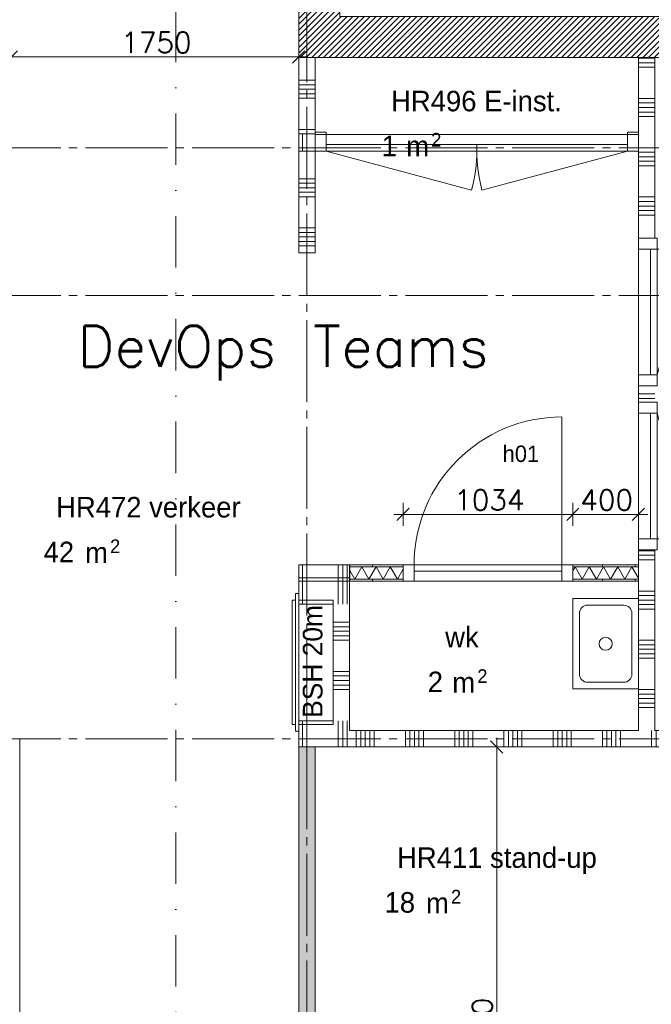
# Model space of a CAD drawing. Header units: millimetres. Extents: x -6136 to 498671, y -8363 to 238556.
# Tile 14 of 47: x 5450 to 9298, y 16382 to 22380. Entities that reach past the tile are written whole.
import ezdxf
from ezdxf.enums import TextEntityAlignment as Align

# ---------------------------------------------------------------- set-up
doc = ezdxf.new("R2010")
doc.units = ezdxf.units.MM
doc.header["$MEASUREMENT"] = 0
doc.linetypes.add('B0204', pattern=[650, 500, -50, 50, -50])
doc.linetypes.add('B0302', pattern=[625.500011, 313.000011, -156.25, 0, -156.25])
for name, color, linetype in [('22 C Binnenwanden', 7, 'Continuous'), ('22 C Binnenwanden Doorsnede-arcering', 7, 'Continuous'), ('22 NC Binnenwanden', 7, 'Continuous'), ('22 NC Binnenwanden Deuren', 7, 'Continuous'), ('22 NC Binnenwanden Doorsnede-arcering', 7, 'Continuous'), ('65 Beveiliging', 7, 'Continuous'), ('_ Nieuw Fase 1', 7, 'Continuous'), ('_ Nieuw Fase 1 Deuren', 7, 'Continuous'), ('_ Nieuw Fase 1 Deurlabels', 7, 'Continuous'), ('_ Nieuw Fase 1 Doorsnede-arcering', 7, 'Continuous'), ('_ Nieuw Fase 1 Laagscheidingslijnen', 7, 'Continuous'), ('_ Nieuw Fase 1 Raamlabels', 7, 'Continuous'), ('A Lijn doorsnede', 7, 'Continuous'), ('A Maatvoering', 7, 'Continuous'), ('A Stramien', 7, 'Continuous'), ('Z Brandscheiding', 7, 'Continuous'), ('Z Ruimtebenaming fase 1', 7, 'Continuous'), ('Z Ruimtebenaming fase 1 Zone omranding', 7, 'Continuous'), ('Z Ruimtebenaming fase 1 Zone tekst', 7, 'Continuous')]:
    doc.layers.add(name, color=color, linetype=linetype)
doc.styles.add('GENERATED_STYLE_1', font='txt')
doc.linetypes.add('_ 60', pattern='A,0,[1,19061B UOn1 014c Plattegrond vierde verdieping1.Shx,S=3.968254,R=0,X=0,Y=1.11022e-16],-550,0', length=550)
doc.dimstyles.new('GENERATED_STYLE__1', dxfattribs={"dimtxt": 125, "dimasz": 71.25, "dimexe": 0.18, "dimexo": 0.0625, "dimgap": 0.09, "dimtad": 1, "dimtih": 1, "dimtoh": 1, "dimdec": 0, "dimzin": 0, "dimdsep": 46, "dimtxsty": 'Standard', "dimblk": 'ARROWHEAD_6', "dimblk1": 'ARROWHEAD_6', "dimblk2": 'ARROWHEAD_6', "dimcen": 0.09, "dimse1": 1, "dimse2": 1, "dimclrd": 1, "dimclre": 1, "dimclrt": 9, "dimadec": 0, "dimazin": 0, "dimtfac": 1, "dimtdec": 4, "dimtmove": 0, "dimatfit": 3, "dimfxl": 1, "dimtolj": 1, "dimtzin": 0, "dimarcsym": 0})
doc.dimstyles.new('GENERATED_STYLE__2', dxfattribs={"dimtxt": 125, "dimasz": 71.25, "dimexe": 0.18, "dimexo": 0.0625, "dimgap": 0.09, "dimtad": 1, "dimdec": 0, "dimzin": 0, "dimdsep": 46, "dimtxsty": 'Standard', "dimblk": 'ARROWHEAD_6', "dimblk1": 'ARROWHEAD_6', "dimblk2": 'ARROWHEAD_6', "dimcen": 0.09, "dimse1": 1, "dimse2": 1, "dimclrd": 1, "dimclre": 1, "dimclrt": 9, "dimadec": 0, "dimazin": 0, "dimtfac": 1, "dimtdec": 4, "dimtmove": 0, "dimatfit": 3, "dimfxl": 1, "dimtolj": 1, "dimtzin": 0, "dimarcsym": 0})
pattern_1 = [(45, (0, 0), (-17.67767, 17.67767), [])]
pattern_2 = [(270, (0, 0), (200, 0), [])]

# ---------------------------------------------------------------- blocks, each defined once
blk = doc.blocks.new('wk__3_1', base_point=(8121, 18574.4))
at = {"layer": 'Z Ruimtebenaming fase 1 Zone tekst', "color": 2, "lineweight": 0}
for tag, height, p in [('DUMMY_941', 125, (8227.9, 18711.1)), ('DUMMY_942', 125, (7935.8, 18450.7)), ('DUMMY_945', 83.3, (8237.6, 18423)), ('DUMMY_943', 125, (7935.8, 18409.1)), ('DUMMY_944', 125, (8038.8, 18405.2))]:
    blk.add_attdef(tag, text='', height=height, dxfattribs=at).set_placement(p, align=Align.TOP_LEFT)
blk.add_attdef('ROOM_NAME', text='', height=125, dxfattribs=at).set_placement((8121, 18681.7), align=Align.TOP_CENTER)
blk = doc.blocks.new('E-inst._HR496_6_1', base_point=(8232.7, 21841.4))
at = {"layer": 'Z Ruimtebenaming fase 1 Zone tekst', "color": 2, "lineweight": 0}
for tag, height, p in [('DUMMY_941', 125, (8810.3, 21978.1)), ('DUMMY_942', 125, (7655.1, 21717.7)), ('DUMMY_943', 125, (7655.1, 21673.3)), ('DUMMY_944', 125, (7758.2, 21672.3)), ('DUMMY_945', 83.3, (7956.9, 21690))]:
    blk.add_attdef(tag, text='', height=height, dxfattribs=at).set_placement(p, align=Align.TOP_LEFT)
blk.add_attdef('ROOM_NUMBER', text='', height=125, dxfattribs=at).set_placement((8232.7, 21946.9), align=Align.TOP_CENTER)
blk = doc.blocks.new('stand-up_HR411_28_1', base_point=(8357.5, 17231.1))
at = {"layer": 'Z Ruimtebenaming fase 1 Zone tekst', "color": 2, "lineweight": 0}
blk.add_attdef('ROOM_NUMBER', text='', height=125, dxfattribs=at).set_placement((8357.5, 17338.4), align=Align.TOP_CENTER)
for tag, height, p in [('DUMMY_941', 125, (9042.4, 17367.8)), ('DUMMY_942', 125, (7672.7, 17107.4)), ('DUMMY_943', 125, (7672.7, 17065.8)), ('DUMMY_944', 125, (7878.7, 17061.9)), ('DUMMY_945', 83.3, (8077.5, 17079.7))]:
    blk.add_attdef(tag, text='', height=height, dxfattribs=at).set_placement(p, align=Align.TOP_LEFT)
blk = doc.blocks.new('verkeer_HR472_29_1', base_point=(6234, 19365.6))
at = {"layer": 'Z Ruimtebenaming fase 1 Zone tekst', "color": 2, "lineweight": 0}
for tag, height, p in [('DUMMY_941', 125, (6872.2, 19502.3)), ('DUMMY_942', 125, (5595.9, 19241.9)), ('DUMMY_943', 125, (5595.9, 19200.4)), ('DUMMY_944', 125, (5801.9, 19196.5)), ('DUMMY_945', 83.3, (6000.7, 19214.2))]:
    blk.add_attdef(tag, text='', height=height, dxfattribs=at).set_placement(p, align=Align.TOP_LEFT)
blk.add_attdef('ROOM_NUMBER', text='', height=125, dxfattribs=at).set_placement((6234, 19473), align=Align.TOP_CENTER)
blk = doc.blocks.new('Wall_34_1', base_point=(7399.7, 22150))
at = {"layer": '22 C Binnenwanden Doorsnede-arcering', "linetype": 'Continuous', "lineweight": 0, "true_color": 0x000000}
h = blk.add_hatch(dxfattribs=at)
h.set_pattern_fill('220_Gewapend_beton___pre_2B', color=18, style=0, pattern_type=2)
h.set_pattern_definition(pattern_1)
h.paths.add_polyline_path([(7399.7, 22400), (7399.7, 25450), (7149.7, 25450), (7149.7, 22400)])
h = blk.add_hatch(dxfattribs=at)
h.set_pattern_fill('220_Gewapend_beton___pre_2B', color=18, style=0, pattern_type=2)
h.set_pattern_definition(pattern_1)
h.paths.add_polyline_path([(7399.7, 22400), (7149.7, 22150), (7399.7, 22150)])
h = blk.add_hatch(dxfattribs=at)
h.set_pattern_fill('220_Gewapend_beton___pre_2B', color=18, style=0, pattern_type=2)
h.set_pattern_definition(pattern_1)
h.paths.add_polyline_path([(7149.7, 22400), (7149.7, 22150), (7399.7, 22400)])
at = {"layer": '22 C Binnenwanden', "color": 1, "linetype": 'Continuous', "lineweight": 0, "flags": 128}
for points in [[(7149.7, 25450), (7399.7, 25450)], [(7149.7, 25450), (7149.7, 22150)], [(7399.7, 24864), (7399.7, 25450)], [(7399.7, 22400), (7399.7, 24614)], [(7149.7, 22150), (7399.7, 22150)]]:
    blk.add_lwpolyline(points, dxfattribs=at)
blk = doc.blocks.new('Wall_35_1', base_point=(7399.7, 22150))
at = {"layer": '22 C Binnenwanden Doorsnede-arcering', "linetype": 'Continuous', "lineweight": 0, "true_color": 0x000000}
h = blk.add_hatch(dxfattribs=at)
h.set_pattern_fill('220_Gewapend_beton___pre_2B', color=18, style=0, pattern_type=2)
h.set_pattern_definition(pattern_1)
h.paths.add_polyline_path([(7399.7, 22150), (12400, 22150), (12400, 22400), (7399.7, 22400)])
at = {"layer": '22 C Binnenwanden', "color": 1, "linetype": 'Continuous', "lineweight": 0, "flags": 128}
for points in [[(12400, 22400), (7399.7, 22400)], [(7399.7, 22150), (12400, 22150)]]:
    blk.add_lwpolyline(points, dxfattribs=at)
blk = doc.blocks.new('*X222')
at = {"layer": '22 NC Binnenwanden Doorsnede-arcering', "color": 7, "linetype": 'Continuous', "lineweight": 0}
for p, q in [((9272.6, 22145.1), (9219.7, 22145.1)), ((9319.7, 22145.1), (9272.6, 22145.1)), ((9272.6, 22117.7), (9219.7, 22117.7)), ((9272.6, 22090.3), (9219.7, 22090.3)), ((9319.7, 22117.7), (9272.6, 22117.7)), ((9319.7, 22090.3), (9272.6, 22090.3)), ((9272.6, 21900), (9219.7, 21900)), ((9319.7, 21900), (9272.6, 21900)), ((9272.6, 21872.6), (9219.7, 21872.6)), ((9272.6, 21845.1), (9219.7, 21845.1)), ((9319.7, 21872.6), (9272.6, 21872.6)), ((9319.7, 21845.1), (9272.6, 21845.1)), ((9272.6, 21817.7), (9219.7, 21817.7)), ((9272.6, 21790.3), (9219.7, 21790.3)), ((9319.7, 21817.7), (9272.6, 21817.7)), ((9319.7, 21790.3), (9272.6, 21790.3)), ((9272.6, 21600), (9219.7, 21600)), ((9319.7, 21600), (9272.6, 21600)), ((9272.6, 21572.6), (9219.7, 21572.6)), ((9272.6, 21545.1), (9219.7, 21545.1)), ((9319.7, 21572.6), (9272.6, 21572.6)), ((9319.7, 21545.1), (9272.6, 21545.1)), ((9272.6, 21517.7), (9219.7, 21517.7)), ((9272.6, 21490.3), (9219.7, 21490.3)), ((9319.7, 21517.7), (9272.6, 21517.7)), ((9319.7, 21490.3), (9272.6, 21490.3)), ((9272.6, 21300), (9219.7, 21300)), ((9319.7, 21300), (9272.6, 21300)), ((9272.6, 21272.6), (9219.7, 21272.6)), ((9272.6, 21245.1), (9219.7, 21245.1)), ((9319.7, 21272.6), (9272.6, 21272.6)), ((9319.7, 21245.1), (9272.6, 21245.1)), ((9272.6, 21217.7), (9219.7, 21217.7)), ((9272.6, 21190.3), (9219.7, 21190.3)), ((9319.7, 21217.7), (9272.6, 21217.7)), ((9319.7, 21190.3), (9272.6, 21190.3))]:
    blk.add_line(p, q, dxfattribs=at)
blk = doc.blocks.new('*X223')
at = {"layer": '22 NC Binnenwanden Doorsnede-arcering', "color": 7, "linetype": 'Continuous', "lineweight": 0}
for p, q in [((9272.6, 19145.1), (9219.7, 19145.1)), ((9319.7, 19145.1), (9272.6, 19145.1)), ((9272.6, 19117.7), (9219.7, 19117.7)), ((9272.6, 19090.3), (9219.7, 19090.3)), ((9319.7, 19117.7), (9272.6, 19117.7)), ((9319.7, 19090.3), (9272.6, 19090.3)), ((9272.6, 18900), (9219.7, 18900)), ((9319.7, 18900), (9272.6, 18900)), ((9272.6, 18872.6), (9219.7, 18872.6)), ((9272.6, 18845.1), (9219.7, 18845.1)), ((9319.7, 18872.6), (9272.6, 18872.6)), ((9319.7, 18845.1), (9272.6, 18845.1)), ((9272.6, 18817.7), (9219.7, 18817.7)), ((9272.6, 18790.3), (9219.7, 18790.3)), ((9319.7, 18817.7), (9272.6, 18817.7)), ((9319.7, 18790.3), (9272.6, 18790.3)), ((9272.6, 18600), (9219.7, 18600)), ((9319.7, 18600), (9272.6, 18600)), ((9272.6, 18572.6), (9219.7, 18572.6)), ((9272.6, 18545.1), (9219.7, 18545.1)), ((9319.7, 18572.6), (9272.6, 18572.6)), ((9319.7, 18545.1), (9272.6, 18545.1)), ((9272.6, 18517.7), (9219.7, 18517.7)), ((9272.6, 18490.3), (9219.7, 18490.3)), ((9319.7, 18517.7), (9272.6, 18517.7)), ((9319.7, 18490.3), (9272.6, 18490.3)), ((9272.6, 18300), (9219.7, 18300)), ((9319.7, 18300), (9272.6, 18300)), ((9272.6, 18272.6), (9219.7, 18272.6)), ((9272.6, 18245.1), (9219.7, 18245.1)), ((9319.7, 18272.6), (9272.6, 18272.6)), ((9319.7, 18245.1), (9272.6, 18245.1)), ((9272.6, 18217.7), (9219.7, 18217.7)), ((9272.6, 18190.3), (9219.7, 18190.3)), ((9319.7, 18217.7), (9272.6, 18217.7)), ((9319.7, 18190.3), (9272.6, 18190.3))]:
    blk.add_line(p, q, dxfattribs=at)
blk = doc.blocks.new('*X224')
at = {"layer": '22 NC Binnenwanden Doorsnede-arcering', "color": 7, "linetype": 'Continuous', "lineweight": 0}
for p, q in [((9272.6, 20100), (9219.7, 20100)), ((9319.7, 20100), (9272.6, 20100)), ((9272.6, 20072.6), (9219.7, 20072.6)), ((9319.7, 20072.6), (9272.6, 20072.6))]:
    blk.add_line(p, q, dxfattribs=at)
blk = doc.blocks.new('D1 23_2')
at = {"layer": '22 NC Binnenwanden Deuren', "color": 1, "linetype": 'Continuous', "lineweight": 0}
for p, q in [((383, 0), (-356.9, 198.3)), ((-383, 0), (-450, 0)), ((-450, 0), (-450, -114)), ((-383, -114), (-383, 0)), ((-383, 0), (383, 0)), ((-383, -40), (-383, 0)), ((450, 0), (383, 0)), ((383, 0), (383, -114)), ((383, 0), (383, -40)), ((450, -114), (450, 0)), ((-450, -114), (-450, -14)), ((-450, -114), (-450, -14)), ((383, -40), (-383, -40)), ((450, -114), (450, -14)), ((450, -114), (450, -14)), ((-450, -114), (-383, -114)), ((383, -114), (450, -114))]:
    blk.add_line(p, q, dxfattribs=at)
blk.add_arc((383, 0), 766, 165, 180, dxfattribs=at)
blk = doc.blocks.new('Wall_40_1', base_point=(9319.7, 18050))
at = {"layer": '22 NC Binnenwanden', "color": 1, "linetype": 'Continuous', "lineweight": 0}
for p, q in [((9219.7, 21050), (9319.7, 21050)), ((9219.7, 20150), (9319.7, 20150)), ((9219.7, 20050), (9319.7, 20050)), ((9219.7, 19150), (9319.7, 19150))]:
    blk.add_line(p, q, dxfattribs=at)
at = {"layer": '22 NC Binnenwanden', "color": 1, "linetype": 'Continuous', "lineweight": 0, "flags": 128}
for points in [[(9319.7, 22150), (9219.7, 22150)], [(9219.7, 22150), (9219.7, 21680)], [(9319.7, 21050), (9319.7, 22150)], [(9219.7, 21580), (9219.7, 21050)], [(9219.7, 19150), (9219.7, 18050)], [(9319.7, 18050), (9319.7, 19150)]]:
    blk.add_lwpolyline(points, dxfattribs=at)
at = {"layer": '22 NC Binnenwanden', "color": 1, "lineweight": 0}
for name in ['*X222', '*X224', '*X223']:
    blk.add_blockref(name, (0, 0), dxfattribs=at)
at = {"layer": '22 NC Binnenwanden Deuren', "color": 1, "linetype": 'Continuous', "lineweight": 0, "zscale": 1000, "rotation": 269.9999997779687}
blk.add_blockref('D1 23_2', (9333.7, 20600), dxfattribs=at)
at = {"layer": '22 NC Binnenwanden Deuren', "color": 1, "linetype": 'Continuous', "lineweight": 0, "xscale": -1, "zscale": 1000, "rotation": 269.9999997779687}
blk.add_blockref('D1 23_2', (9333.7, 19600), dxfattribs=at)
blk = doc.blocks.new('*X230')
at = {"layer": '22 NC Binnenwanden Doorsnede-arcering', "color": 7, "linetype": 'Continuous', "lineweight": 0}
for p, q in [((7500, 18050), (7500, 17950)), ((7527.4, 18050), (7527.4, 17950)), ((7554.9, 18050), (7554.9, 17950)), ((7582.3, 18050), (7582.3, 17950)), ((7609.7, 18050), (7609.7, 17950)), ((7800, 18050), (7800, 17950)), ((7827.4, 18050), (7827.4, 17950)), ((7854.9, 18050), (7854.9, 17950)), ((7882.3, 18050), (7882.3, 17950)), ((7909.7, 18050), (7909.7, 17950)), ((8100, 18050), (8100, 17950)), ((8127.4, 18050), (8127.4, 17950)), ((8154.9, 18050), (8154.9, 17950)), ((8182.3, 18050), (8182.3, 17950)), ((8209.7, 18050), (8209.7, 17950)), ((8400, 18050), (8400, 17950)), ((8427.4, 18050), (8427.4, 17950)), ((8454.9, 18050), (8454.9, 17950)), ((8482.3, 18050), (8482.3, 17950)), ((8509.7, 18050), (8509.7, 17950)), ((8700, 18050), (8700, 17950)), ((8727.4, 18050), (8727.4, 17950)), ((8754.9, 18050), (8754.9, 17950)), ((8782.3, 18050), (8782.3, 17950)), ((8809.7, 18050), (8809.7, 17950)), ((9000, 18050), (9000, 17950)), ((9027.4, 18050), (9027.4, 17950)), ((9054.9, 18050), (9054.9, 17950)), ((9082.3, 18050), (9082.3, 17950)), ((9109.7, 18050), (9109.7, 17950)), ((9300, 18050), (9300, 17950)), ((9327.4, 18050), (9327.4, 17950)), ((9354.9, 18050), (9354.9, 17950)), ((9382.3, 18050), (9382.3, 17950)), ((9409.7, 18050), (9409.7, 17950)), ((9600, 18050), (9600, 17950)), ((9627.4, 18050), (9627.4, 17950)), ((9654.9, 18050), (9654.9, 17950)), ((9682.3, 18050), (9682.3, 17950)), ((9709.7, 18050), (9709.7, 17950)), ((9900, 18050), (9900, 17950)), ((9927.4, 18050), (9927.4, 17950)), ((9954.9, 18050), (9954.9, 17950)), ((9982.3, 18050), (9982.3, 17950)), ((10009.7, 18050), (10009.7, 17950)), ((10200, 18050), (10200, 17950)), ((10227.4, 18050), (10227.4, 17950)), ((10254.9, 18050), (10254.9, 17950)), ((10282.3, 18050), (10282.3, 17950)), ((10309.7, 18050), (10309.7, 17950)), ((10500, 18050), (10500, 17950)), ((10527.4, 18050), (10527.4, 17950)), ((10554.9, 18050), (10554.9, 17950)), ((10582.3, 18050), (10582.3, 17950)), ((10609.7, 18050), (10609.7, 17950)), ((10800, 18050), (10800, 17950)), ((10827.4, 18050), (10827.4, 17950)), ((10854.9, 18050), (10854.9, 17950)), ((10882.3, 18050), (10882.3, 17950)), ((10909.7, 18050), (10909.7, 17950)), ((11100, 18050), (11100, 17950)), ((11127.4, 18050), (11127.4, 17950)), ((11154.9, 18050), (11154.9, 17950)), ((11182.3, 18050), (11182.3, 17950)), ((11209.7, 18050), (11209.7, 17950)), ((11400, 18050), (11400, 17950)), ((11427.4, 18050), (11427.4, 17950)), ((11454.9, 18050), (11454.9, 17950)), ((11482.3, 18050), (11482.3, 17950)), ((11509.7, 18050), (11509.7, 17950)), ((11700, 18050), (11700, 17950)), ((11727.4, 18050), (11727.4, 17950)), ((11754.9, 18050), (11754.9, 17950)), ((11782.3, 18050), (11782.3, 17950)), ((11809.7, 18050), (11809.7, 17950)), ((12000, 18050), (12000, 17950)), ((12027.4, 18050), (12027.4, 17950)), ((12054.9, 18050), (12054.9, 17950)), ((12082.3, 18050), (12082.3, 17950)), ((12109.7, 18050), (12109.7, 17950)), ((12300, 18050), (12300, 17950)), ((12327.4, 18050), (12327.4, 17950)), ((12354.9, 18050), (12354.9, 17950)), ((12382.3, 18050), (12382.3, 17950))]:
    blk.add_line(p, q, dxfattribs=at)
blk = doc.blocks.new('Wall_42_1', base_point=(7359.7, 18050))
at = {"layer": '22 NC Binnenwanden', "color": 1, "linetype": 'Continuous', "lineweight": 0, "flags": 128}
for points in [[(9219.7, 18050), (7459.7, 18050)], [(10999.7, 18050), (9319.7, 18050)], [(12400, 18050), (11099.7, 18050)], [(12400, 17950), (12400, 18050)], [(7459.7, 17950), (12400, 17950)]]:
    blk.add_lwpolyline(points, dxfattribs=at)
at = {"layer": '22 NC Binnenwanden', "color": 1, "lineweight": 0}
blk.add_blockref('*X230', (0, 0), dxfattribs=at)
blk = doc.blocks.new('*X232')
at = {"layer": '22 NC Binnenwanden Doorsnede-arcering', "color": 7, "linetype": 'Continuous', "lineweight": 0}
for p, q in [((7359.7, 18709.7), (7459.7, 18709.7)), ((7359.7, 18682.3), (7459.7, 18682.3)), ((7359.7, 18654.9), (7459.7, 18654.9)), ((7359.7, 18627.4), (7459.7, 18627.4)), ((7359.7, 18600), (7459.7, 18600)), ((7359.7, 18409.7), (7459.7, 18409.7)), ((7359.7, 18382.3), (7459.7, 18382.3)), ((7359.7, 18354.9), (7459.7, 18354.9)), ((7359.7, 18327.4), (7459.7, 18327.4)), ((7359.7, 18300), (7459.7, 18300))]:
    blk.add_line(p, q, dxfattribs=at)
blk = doc.blocks.new('Wall_43_1', base_point=(7459.7, 17950))
at = {"layer": '22 NC Binnenwanden', "color": 1, "linetype": 'Continuous', "lineweight": 0, "flags": 128}
for points in [[(7359.7, 18820), (7359.7, 18110)], [(7459.7, 18110), (7459.7, 18820)]]:
    blk.add_lwpolyline(points, dxfattribs=at)
at = {"layer": '22 NC Binnenwanden', "color": 1, "lineweight": 0}
blk.add_blockref('*X232', (0, 0), dxfattribs=at)
blk = doc.blocks.new('*X234')
at = {"layer": '22 NC Binnenwanden Doorsnede-arcering', "color": 7, "linetype": 'Continuous', "lineweight": 0}
for p, q in [((7390.3, 18061.1), (7390.3, 18110)), ((7417.7, 18017.2), (7417.7, 18110)), ((7445.1, 17973.3), (7445.1, 18110))]:
    blk.add_line(p, q, dxfattribs=at)
blk = doc.blocks.new('*X235')
at = {"layer": '22 NC Binnenwanden Doorsnede-arcering', "color": 7, "linetype": 'Continuous', "lineweight": 0}
for p, q in [((7390.3, 17950), (7390.3, 18061.1)), ((7417.7, 17950), (7417.7, 18017.2)), ((7445.1, 17950), (7445.1, 17973.3))]:
    blk.add_line(p, q, dxfattribs=at)
blk = doc.blocks.new('*X236')
at = {"layer": '22 NC Binnenwanden Doorsnede-arcering', "color": 7, "linetype": 'Continuous', "lineweight": 0}
for p, q in [((7172.6, 17950), (7172.6, 18110)), ((7200, 17950), (7200, 18110))]:
    blk.add_line(p, q, dxfattribs=at)
blk = doc.blocks.new('Wall_44_1', base_point=(7459.7, 17950))
at = {"layer": '22 NC Binnenwanden', "color": 1, "linetype": 'Continuous', "lineweight": 0, "flags": 128}
for points in [[(7359.7, 18110), (7149.7, 18110)], [(7149.7, 18110), (7149.7, 17950)], [(7459.7, 18050), (7459.7, 18110)], [(7149.7, 17950), (7459.7, 17950)]]:
    blk.add_lwpolyline(points, dxfattribs=at)
at = {"layer": '22 NC Binnenwanden', "color": 1, "lineweight": 0}
for name in ['*X236', '*X234', '*X235']:
    blk.add_blockref(name, (0, 0), dxfattribs=at)
blk = doc.blocks.new('*X238')
at = {"layer": '22 NC Binnenwanden Doorsnede-arcering', "color": 7, "linetype": 'Continuous', "lineweight": 0}
for p, q in [((7445.1, 18901.8), (7445.1, 18956.7)), ((7417.7, 18901.8), (7417.7, 18912.8)), ((7417.7, 18820), (7417.7, 18901.8)), ((7445.1, 18820), (7445.1, 18901.8)), ((7390.3, 18820), (7390.3, 18868.9))]:
    blk.add_line(p, q, dxfattribs=at)
blk = doc.blocks.new('*X239')
at = {"layer": '22 NC Binnenwanden Doorsnede-arcering', "color": 7, "linetype": 'Continuous', "lineweight": 0}
for p, q in [((7390.3, 18901.8), (7390.3, 18980)), ((7417.7, 18912.8), (7417.7, 18980)), ((7445.1, 18956.7), (7445.1, 18980)), ((7390.3, 18868.9), (7390.3, 18901.8))]:
    blk.add_line(p, q, dxfattribs=at)
blk = doc.blocks.new('*X240')
at = {"layer": '22 NC Binnenwanden Doorsnede-arcering', "color": 7, "linetype": 'Continuous', "lineweight": 0}
for p, q in [((7172.6, 18901.8), (7172.6, 18980)), ((7200, 18901.8), (7200, 18980)), ((7172.6, 18820), (7172.6, 18901.8)), ((7200, 18820), (7200, 18901.8))]:
    blk.add_line(p, q, dxfattribs=at)
blk = doc.blocks.new('Wall_45_1', base_point=(7459.7, 18820))
at = {"layer": '22 NC Binnenwanden', "color": 1, "linetype": 'Continuous', "lineweight": 0, "flags": 128}
for points in [[(7459.7, 18980), (7149.7, 18980)], [(7149.7, 18980), (7149.7, 18820)], [(7459.7, 18980), (7459.7, 18820)], [(7149.7, 18820), (7359.7, 18820)]]:
    blk.add_lwpolyline(points, dxfattribs=at)
at = {"layer": '22 NC Binnenwanden', "color": 1, "lineweight": 0}
for name in ['*X240', '*X239', '*X238']:
    blk.add_blockref(name, (0, 0), dxfattribs=at)
blk = doc.blocks.new('*X242')
at = {"layer": '22 NC Binnenwanden Doorsnede-arcering', "color": 7, "linetype": 'Continuous', "lineweight": 0}
for p, q in [((7149.9, 21411.5), (7249.9, 21411.5)), ((7149.9, 21384), (7249.9, 21384.1)), ((7149.9, 21356.6), (7249.9, 21356.6)), ((7149.9, 21329.2), (7249.9, 21329.2)), ((7149.9, 21301.7), (7249.9, 21301.8)), ((7150, 21111.5), (7250, 21111.5)), ((7150, 21084), (7250, 21084.1)), ((7150, 21056.6), (7250, 21056.6)), ((7150, 21029.2), (7250, 21029.2)), ((7150, 21001.7), (7250, 21001.8))]:
    blk.add_line(p, q, dxfattribs=at)
blk = doc.blocks.new('*X243')
at = {"layer": '22 NC Binnenwanden Doorsnede-arcering', "color": 7, "linetype": 'Continuous', "lineweight": 0}
for p, q in [((7149.7, 22011.5), (7249.7, 22011.5)), ((7149.8, 21984), (7249.8, 21984.1)), ((7149.8, 21956.6), (7249.8, 21956.6)), ((7149.8, 21929.2), (7249.8, 21929.2)), ((7149.8, 21901.7), (7249.8, 21901.8)), ((7149.8, 21711.5), (7249.8, 21711.5)), ((7149.8, 21684), (7249.8, 21684.1))]:
    blk.add_line(p, q, dxfattribs=at)
blk = doc.blocks.new('Wall_46_1', base_point=(7150, 20960))
at = {"layer": '22 NC Binnenwanden', "color": 1, "linetype": 'Continuous', "lineweight": 0, "flags": 128}
for points in [[(7249.7, 22150), (7149.7, 22150)], [(7149.7, 22150), (7149.8, 21680)], [(7249.8, 21680), (7249.7, 22150)], [(7149.9, 21580), (7150, 20960)], [(7250, 20960), (7249.9, 21580)], [(7150, 20960), (7250, 20960)]]:
    blk.add_lwpolyline(points, dxfattribs=at)
at = {"layer": '22 NC Binnenwanden', "color": 1, "lineweight": 0}
for name in ['*X243', '*X242']:
    blk.add_blockref(name, (0, 0), dxfattribs=at)
blk = doc.blocks.new('*X249')
at = {"layer": '22 NC Binnenwanden Doorsnede-arcering', "color": 7, "linetype": 'Continuous', "lineweight": 0}
for p, q in [((7172.6, 21580), (7172.6, 21680)), ((7200, 21580), (7200, 21680))]:
    blk.add_line(p, q, dxfattribs=at)
blk = doc.blocks.new('D2 23_2')
at = {"layer": '22 NC Binnenwanden Deuren', "color": 1, "linetype": 'Continuous', "lineweight": 0}
for p, q in [((-918, 0), (-31.3, 237.6)), ((918, 0), (31.3, 237.6)), ((-918, 0), (-985, 0)), ((-985, 0), (-985, -114)), ((-985, 0), (-985, -100)), ((-985, 0), (-985, -100)), ((-918, -114), (-918, 0)), ((0, 0), (-918, 0)), ((-918, 0), (-918, -40)), ((0, 0), (918, 0)), ((0, -40), (0, 0)), ((0, -40), (0, 0)), ((985, 0), (918, 0)), ((918, 0), (918, -114)), ((918, 0), (918, -40)), ((985, -114), (985, 0)), ((985, 0), (985, -100)), ((985, 0), (985, -100)), ((-918, -40), (0, -40)), ((918, -40), (0, -40)), ((-985, -114), (-918, -114)), ((918, -114), (985, -114))]:
    blk.add_line(p, q, dxfattribs=at)
for centre, start, end in [((-918, 0), 0, 15), ((918, 0), 165, 180)]:
    blk.add_arc(centre, 918, start, end, dxfattribs=at)
blk = doc.blocks.new('Wall_49_1', base_point=(9319.7, 21580))
at = {"layer": '22 NC Binnenwanden', "color": 1, "linetype": 'Continuous', "lineweight": 0}
for p, q in [((7249.7, 21580), (7249.7, 21680)), ((9219.7, 21580), (9219.7, 21680))]:
    blk.add_line(p, q, dxfattribs=at)
at = {"layer": '22 NC Binnenwanden', "color": 1, "linetype": 'Continuous', "lineweight": 0, "flags": 128}
blk.add_lwpolyline([(7149.7, 21680), (7149.7, 21580)], dxfattribs=at)
at = {"layer": '22 NC Binnenwanden', "color": 1, "lineweight": 0}
blk.add_blockref('*X249', (0, 0), dxfattribs=at)
at = {"layer": '22 NC Binnenwanden Deuren', "color": 1, "linetype": 'Continuous', "lineweight": 0, "xscale": -1, "zscale": 1000, "rotation": 180}
blk.add_blockref('D2 23_2', (8234.7, 21580), dxfattribs=at)
blk = doc.blocks.new('D1 23_5')
at = {"layer": '_ Nieuw Fase 1 Deuren', "color": 1, "linetype": 'Continuous', "lineweight": 0}
for p, q in [((439, 0), (439, 878)), ((-439, 0), (-506, 0)), ((-506, 0), (-506, -100)), ((-506, 0), (-506, -100)), ((-506, 0), (-506, -100)), ((-439, -100), (-439, 0)), ((-439, 0), (439, 0)), ((-439, -40), (-439, 0)), ((506, 0), (439, 0)), ((439, 0), (439, -100)), ((439, 0), (439, -40)), ((506, -100), (506, 0)), ((506, 0), (506, -100)), ((506, 0), (506, -100)), ((439, -40), (-439, -40)), ((-506, -100), (-439, -100)), ((439, -100), (506, -100))]:
    blk.add_line(p, q, dxfattribs=at)
blk.add_arc((439, 0), 878, 90, 180, dxfattribs=at)
blk = doc.blocks.new('Deur en raam marker 23 KM')
at = {"layer": '_ Nieuw Fase 1 Raamlabels', "color": 2, "lineweight": 0, "style": 'GENERATED_STYLE_1'}
blk.add_attdef('AC_WIDO_ID', text='', height=100, rotation=360, dxfattribs=at).set_placement((-204.6, 345.2), align=Align.TOP_LEFT)
blk = doc.blocks.new('Wall_91_1', base_point=(7200, 17950))
at = {"layer": '_ Nieuw Fase 1 Doorsnede-arcering', "linetype": 'Continuous', "lineweight": 0, "true_color": 0xfed4fe}
for points in [[(7150, 17950), (7150, 16062), (7250, 16062), (7250, 17950)], [(7150, 14350), (7250, 14350), (7250, 15050), (7150, 15050)]]:
    blk.add_hatch(color=7, dxfattribs=at).paths.add_polyline_path(points)
at = {"layer": '_ Nieuw Fase 1', "color": 1, "linetype": 'Continuous', "lineweight": 0}
for p, q in [((7250, 16062), (7150, 16062)), ((7250, 15050), (7150, 15050))]:
    blk.add_line(p, q, dxfattribs=at)
at = {"layer": '_ Nieuw Fase 1', "color": 1, "linetype": 'Continuous', "lineweight": 0, "flags": 128}
for points in [[(7150, 17950), (7150, 16062)], [(7250, 17950), (7150, 17950)], [(7250, 16062), (7250, 17950)], [(7150, 15050), (7150, 14350)], [(7250, 14350), (7250, 15050)], [(7150, 14350), (7250, 14350)]]:
    blk.add_lwpolyline(points, dxfattribs=at)
at = {"layer": '_ Nieuw Fase 1 Deuren', "color": 1, "linetype": 'Continuous', "lineweight": 0, "zscale": 1000, "rotation": 270}
blk.add_blockref('D1 23_5', (7250, 15556), dxfattribs=at)
at = {"layer": '_ Nieuw Fase 1 Deurlabels', "color": 9, "lineweight": 0}
ref = blk.add_blockref('Deur en raam marker 23 KM', (7250, 15556), dxfattribs=dict(at, rotation=270))
ref.add_attrib('AC_WIDO_ID', 'g', dxfattribs={"color": 2, "lineweight": 0, "height": 100, "rotation": 90, "style": 'GENERATED_STYLE_1'}).set_placement((8010.3, 15289.9), align=Align.BOTTOM_CENTER)
blk = doc.blocks.new('*X372')
at = {"layer": '22 NC Binnenwanden Doorsnede-arcering', "color": 7, "linetype": 'Continuous', "lineweight": 0}
for p, q in [((7172.6, 18960), (7172.6, 19060)), ((7200, 18960), (7200, 19060)), ((7390.3, 18960), (7390.3, 19060)), ((7417.7, 18960), (7417.7, 19060)), ((7445.1, 18960), (7445.1, 19060))]:
    blk.add_line(p, q, dxfattribs=at)
blk = doc.blocks.new('Wall_100_1', base_point=(7149.7, 19060))
at = {"layer": '22 NC Binnenwanden', "color": 1, "linetype": 'Continuous', "lineweight": 0, "flags": 128}
for points in [[(7459.7, 19060), (7149.7, 19060)], [(7149.7, 19060), (7149.7, 18960)], [(7459.7, 18960), (7459.7, 19060)], [(7149.7, 18960), (7459.7, 18960)]]:
    blk.add_lwpolyline(points, dxfattribs=at)
at = {"layer": '22 NC Binnenwanden', "color": 1, "lineweight": 0}
blk.add_blockref('*X372', (0, 0), dxfattribs=at)
blk = doc.blocks.new('*X382')
at = {"layer": '_ Nieuw Fase 1 Doorsnede-arcering', "color": 7, "linetype": 'Continuous', "lineweight": 0}
for p, q in [((7460.4, 19025.7), (7491.1, 18972.5)), ((7534.4, 19047.5), (7491.1, 18972.5)), ((7534.4, 19047.5), (7577.7, 18972.5)), ((7621, 19047.5), (7577.7, 18972.5)), ((7621, 19047.5), (7664.3, 18972.5)), ((7707.6, 19047.5), (7664.3, 18972.5)), ((7707.6, 19047.5), (7750.9, 18972.5)), ((7785.7, 19032.7), (7750.9, 18972.5))]:
    blk.add_line(p, q, dxfattribs=at)
blk = doc.blocks.new('*X383')
at = {"layer": '_ Nieuw Fase 1 Doorsnede-arcering', "color": 7, "linetype": 'Continuous', "lineweight": 0}
for p, q in [((8833.5, 19047.5), (8819.7, 19023.7)), ((8833.5, 19047.5), (8876.8, 18972.5)), ((8920.1, 19047.5), (8876.8, 18972.5)), ((8920.1, 19047.5), (8963.4, 18972.5)), ((9006.7, 19047.5), (8963.4, 18972.5)), ((9006.7, 19047.5), (9050, 18972.5)), ((9093.3, 19047.5), (9050, 18972.5)), ((9093.3, 19047.5), (9136.6, 18972.5)), ((9179.9, 19047.5), (9136.6, 18972.5)), ((9179.9, 19047.5), (9219.7, 18978.5))]:
    blk.add_line(p, q, dxfattribs=at)
blk = doc.blocks.new('D1 23_6')
at = {"layer": '_ Nieuw Fase 1 Deuren', "color": 1, "linetype": 'Continuous', "lineweight": 0}
for p, q in [((450, 0), (450, 900)), ((-450, 0), (-517, 0)), ((-517, 0), (-517, -100)), ((-517, 0), (-517, -12.5)), ((-517, 0), (-517, -12.5)), ((-450, -100), (-450, 0)), ((-450, 0), (450, 0)), ((-450, -40), (-450, 0)), ((517, 0), (450, 0)), ((450, 0), (450, -100)), ((450, 0), (450, -40)), ((517, -100), (517, 0)), ((517, 0), (517, -12.5)), ((517, 0), (517, -12.5)), ((-517, -12.5), (-517, -87.5)), ((-517, -12.5), (-517, -87.5)), ((450, -40), (-450, -40)), ((517, -12.5), (517, -87.5)), ((517, -12.5), (517, -87.5)), ((-517, -87.5), (-517, -100)), ((-517, -87.5), (-517, -100)), ((-517, -100), (-450, -100)), ((450, -100), (517, -100)), ((517, -87.5), (517, -100)), ((517, -87.5), (517, -100))]:
    blk.add_line(p, q, dxfattribs=at)
at = {"layer": '_ Nieuw Fase 1 Deuren', "color": 9, "linetype": 'Continuous', "lineweight": 0}
for p, q in [((-450, 0), (450, 0)), ((450, -100), (-450, -100))]:
    blk.add_line(p, q, dxfattribs=at)
at = {"layer": '_ Nieuw Fase 1 Deuren', "color": 1, "linetype": 'Continuous', "lineweight": 0}
blk.add_arc((450, 0), 900, 90, 180, dxfattribs=at)
blk = doc.blocks.new('Wall_105_1', base_point=(7460.4, 19010))
at = {"layer": '_ Nieuw Fase 1 Doorsnede-arcering', "linetype": 'Continuous', "lineweight": 0, "true_color": 0x000000}
h = blk.add_hatch(dxfattribs=at)
h.set_pattern_fill('930_Lijnen_vert_200_0001', color=18, style=0, pattern_type=2)
h.set_pattern_definition(pattern_2)
h.paths.add_polyline_path([(7460.4, 19060), (7460.4, 19047.5), (7785.7, 19047.5), (7785.7, 19060)])
h = blk.add_hatch(dxfattribs=at)
h.set_pattern_fill('930_Lijnen_vert_200_0001', color=18, style=0, pattern_type=2)
h.set_pattern_definition(pattern_2)
h.paths.add_polyline_path([(8819.7, 19047.5), (9219.7, 19047.5), (9219.7, 19060), (8819.7, 19060)])
h = blk.add_hatch(dxfattribs=at)
h.set_pattern_fill('930_Lijnen_vert_200_0001', color=18, style=0, pattern_type=2)
h.set_pattern_definition(pattern_2)
h.paths.add_polyline_path([(7785.7, 18972.5), (7460.4, 18972.5), (7460.4, 18960), (7785.7, 18960)])
h = blk.add_hatch(dxfattribs=at)
h.set_pattern_fill('930_Lijnen_vert_200_0001', color=18, style=0, pattern_type=2)
h.set_pattern_definition(pattern_2)
h.paths.add_polyline_path([(9219.7, 18972.5), (8819.7, 18972.5), (8819.7, 18960), (9219.7, 18960)])
at = {"layer": '_ Nieuw Fase 1', "color": 1, "linetype": 'Continuous', "lineweight": 0}
for p, q in [((7785.7, 19060), (7785.7, 19047.5)), ((7785.7, 19047.5), (7785.7, 18972.5)), ((8819.7, 19060), (8819.7, 19047.5)), ((8819.7, 19047.5), (8819.7, 18972.5)), ((7785.7, 18972.5), (7785.7, 18960)), ((8819.7, 18972.5), (8819.7, 18960))]:
    blk.add_line(p, q, dxfattribs=at)
at = {"layer": '_ Nieuw Fase 1', "color": 1, "linetype": 'Continuous', "lineweight": 0, "flags": 128}
for points in [[(7785.7, 19060), (7460.4, 19060)], [(7460.4, 19060), (7460.4, 18960)], [(9219.7, 19060), (8819.7, 19060)], [(9219.7, 18960), (9219.7, 19060)], [(7460.4, 18960), (7785.7, 18960)], [(8819.7, 18960), (9219.7, 18960)]]:
    blk.add_lwpolyline(points, dxfattribs=at)
at = {"layer": '_ Nieuw Fase 1 Laagscheidingslijnen', "color": 1, "linetype": 'Continuous', "lineweight": 0}
for p, q in [((7785.7, 19047.5), (7460.4, 19047.5)), ((9219.7, 19047.5), (8819.7, 19047.5)), ((7460.4, 18972.5), (7785.7, 18972.5)), ((8819.7, 18972.5), (9219.7, 18972.5))]:
    blk.add_line(p, q, dxfattribs=at)
at = {"layer": '_ Nieuw Fase 1', "color": 1, "lineweight": 0}
for name in ['*X382', '*X383']:
    blk.add_blockref(name, (0, 0), dxfattribs=at)
at = {"layer": '_ Nieuw Fase 1 Deuren', "color": 1, "linetype": 'Continuous', "lineweight": 0, "zscale": 1000}
blk.add_blockref('D1 23_6', (8302.7, 19060), dxfattribs=at)
at = {"layer": '_ Nieuw Fase 1 Deurlabels', "color": 9, "linetype": 'Continuous', "lineweight": 0}
ref = blk.add_blockref('Deur en raam marker 23 KM', (8302.7, 19060), dxfattribs=at)
ref.add_attrib('AC_WIDO_ID', 'h01', dxfattribs={"color": 2, "lineweight": 0, "height": 100, "style": 'GENERATED_STYLE_1'}).set_placement((8503.5, 19785.8), align=Align.TOP_CENTER)
blk = doc.blocks.new('Brandslang haspelkast 23')
at = {"layer": '65 Beveiliging', "color": 1, "linetype": 'Continuous', "lineweight": 0}
for p, q in [((797.6, 250), (40, 250)), ((40, 250), (40, 40)), ((797.6, 40), (797.6, 250)), ((837.6, 40), (0, 40)), ((0, 40), (0, 20)), ((0, 20), (837.6, 20)), ((40, 40), (797.6, 40)), ((797.6, 20), (40, 20)), ((40, 20), (40, 0)), ((40, 0), (797.6, 0)), ((797.6, 0), (797.6, 20)), ((837.6, 20), (837.6, 40))]:
    blk.add_line(p, q, dxfattribs=at)
at = {"layer": '65 Beveiliging', "color": 9, "lineweight": 0, "style": 'GENERATED_STYLE_1'}
blk.add_attdef('txt', text='', height=120, rotation=180, dxfattribs=at).set_placement((418.8, 130.9), align=Align.MIDDLE_CENTER)
blk = doc.blocks.new('Uitstortgootsteen 23')
at = {"layer": '_ Nieuw Fase 1', "color": 1, "linetype": 'Continuous', "lineweight": 0}
for p, q in [((-185, -40), (185, -40)), ((-235, -310), (-235, -90)), ((235, -90), (235, -310)), ((185, -360), (-185, -360))]:
    blk.add_line(p, q, dxfattribs=at)
at = {"layer": '_ Nieuw Fase 1', "color": 1, "linetype": 'Continuous', "lineweight": 0, "flags": 128}
blk.add_lwpolyline([(-275, -400), (275, -400), (275, 0), (-275, 0)], close=True, dxfattribs=at)
at = {"layer": '_ Nieuw Fase 1', "color": 1, "linetype": 'Continuous', "lineweight": 0}
blk.add_circle((0, -200), 40, dxfattribs=at)
for centre, start, end in [((-185, -90), 90, 180), ((185, -90), 0, 90), ((-185, -310), 180, 270), ((185, -310), 270, 0)]:
    blk.add_arc(centre, 50, start, end, dxfattribs=at)
blk = doc.blocks.new('*D424')
at = {"layer": 'A Maatvoering', "color": 1, "linetype": 'Continuous', "lineweight": 0}
for p, q in [((5400, 22082.9), (5400, 22223.5)), ((7149.7, 22082.9), (7149.7, 22223.5)), ((5437.5, 22190.7), (5362.5, 22115.7)), ((5400, 22153.2), (7149.7, 22153.2)), ((7112.2, 22115.7), (7187.2, 22190.7)), ((7149.7, 22153.2), (7206, 22153.2))]:
    blk.add_line(p, q, dxfattribs=at)
at = {"layer": 'A Maatvoering', "color": 9, "lineweight": 0, "insert": (6068.8, 22178.2), "char_height": 125, "attachment_point": 7}
blk.add_mtext('\\A1;{\\pql;\\Ftxt.shx;1750}', dxfattribs=at)
blk = doc.blocks.new('ARROWHEAD_6')
at = {"color": 0, "linetype": 'Continuous', "lineweight": 0}
for p, q in [((0, 0), (-1, 0)), ((-0.5, -0.5), (0.5, 0.5))]:
    blk.add_line(p, q, dxfattribs=at)
blk = doc.blocks.new('*D552')
at = {"layer": 'A Maatvoering', "color": 1, "linetype": 'Continuous', "lineweight": 0}
for p, q in [((7785.7, 19296.3), (7785.7, 19436.9)), ((8819.7, 19296.3), (8819.7, 19436.9)), ((7823.2, 19404.1), (7748.2, 19329.1)), ((8857.2, 19404.1), (8782.2, 19329.1)), ((7729.5, 19366.6), (7785.7, 19366.6)), ((7785.7, 19366.6), (8819.7, 19366.6))]:
    blk.add_line(p, q, dxfattribs=at)
at = {"layer": 'A Maatvoering', "color": 9, "lineweight": 0, "insert": (8096.7, 19391.6), "char_height": 125, "attachment_point": 7}
blk.add_mtext('\\A1;{\\pql;\\Ftxt.shx;1034}', dxfattribs=at)
blk = doc.blocks.new('*D553')
at = {"layer": 'A Maatvoering', "color": 1, "linetype": 'Continuous', "lineweight": 0}
for p, q in [((8819.7, 19296.3), (8819.7, 19436.9)), ((9219.7, 19296.3), (9219.7, 19436.9)), ((8857.2, 19404.1), (8782.2, 19329.1)), ((9182.2, 19329.1), (9257.2, 19404.1)), ((8819.7, 19366.6), (9219.7, 19366.6)), ((9219.7, 19366.6), (9276, 19366.6))]:
    blk.add_line(p, q, dxfattribs=at)
at = {"layer": 'A Maatvoering', "color": 9, "lineweight": 0, "insert": (8865.2, 19391.6), "char_height": 125, "attachment_point": 7}
blk.add_mtext('\\A1;{\\pql;\\Ftxt.shx;400}', dxfattribs=at)
blk = doc.blocks.new('Cutting Plane_2_1', base_point=(6400.8, -1176.3))
at = {"layer": 'A Lijn doorsnede', "color": 9, "linetype": 'B0302', "lineweight": 0}
blk.add_line((6400.8, -1026.3), (6400.8, 35170.6), dxfattribs=at)
blk = doc.blocks.new('Standard grid marker')
at = {"layer": 'A Stramien', "color": 9, "linetype": 'B0204', "lineweight": 0}
blk.add_line((3000, 0), (67800, 0), dxfattribs=at)
at = {"layer": 'A Stramien', "color": 2, "lineweight": 0}
for tag, p in [('AC_MarkerText_1_0', (-175, -4.6)), ('AC_MarkerText_1_1', (70975, -4.6))]:
    blk.add_attdef(tag, text='', height=175, dxfattribs=at).set_placement(p, align=Align.MIDDLE_CENTER)
blk = doc.blocks.new('Standard grid marker_2')
at = {"layer": 'A Stramien', "color": 9, "linetype": 'B0204', "lineweight": 0}
blk.add_line((3000, 0), (37200, 0), dxfattribs=at)
at = {"layer": 'A Stramien', "color": 2, "lineweight": 0}
for tag, p in [('AC_MarkerText_1_0', (-175, -4.6)), ('AC_MarkerText_1_1', (40375, -4.6))]:
    blk.add_attdef(tag, text='', height=175, rotation=90, dxfattribs=at).set_placement(p, align=Align.MIDDLE_CENTER)
blk = doc.blocks.new('*D618')
at = {"layer": 'A Maatvoering', "color": 1, "linetype": 'Continuous', "lineweight": 0}
for p, q in [((11438.5, 17950), (11438.5, 18006.2)), ((11508.8, 17950), (11368.2, 17950)), ((11476, 17912.5), (11401, 17987.5)), ((11438.5, 14450), (11438.5, 17950)), ((11401, 14487.5), (11476, 14412.5)), ((11508.8, 14450), (11368.2, 14450))]:
    blk.add_line(p, q, dxfattribs=at)
at = {"layer": 'A Maatvoering', "color": 9, "lineweight": 0, "insert": (11413.5, 15993.9), "char_height": 125, "attachment_point": 7, "rotation": 90}
blk.add_mtext('\\A1;{\\pql;\\Ftxt.shx;3500}', dxfattribs=at)
blk = doc.blocks.new('*D626')
at = {"layer": 'A Maatvoering', "color": 1, "linetype": 'Continuous', "lineweight": 0}
for p, q in [((8356, 17950), (8356, 18006.2)), ((8426.3, 17950), (8285.7, 17950)), ((8393.5, 17912.5), (8318.5, 17987.5)), ((8356, 14450), (8356, 17950)), ((8318.5, 14487.5), (8393.5, 14412.5)), ((8426.3, 14450), (8285.7, 14450))]:
    blk.add_line(p, q, dxfattribs=at)
at = {"layer": 'A Maatvoering', "color": 9, "lineweight": 0, "insert": (8331, 15993.9), "char_height": 125, "attachment_point": 7, "rotation": 90}
blk.add_mtext('\\A1;{\\pql;\\Ftxt.shx;3500}', dxfattribs=at)

msp = doc.modelspace()

# ---------------------------------------------------------------- linework, layer by layer
at = {"layer": 'Z Brandscheiding', "color": 1, "linetype": '_ 60', "lineweight": 0}
for p, q in [((7149.7, 25450), (7149.7, 22150)), ((7149.7, 22150), (12400, 22150))]:
    msp.add_line(p, q, dxfattribs=at)
at = {"layer": 'Z Ruimtebenaming fase 1 Zone omranding', "color": 7, "linetype": 'Continuous', "lineweight": 0, "flags": 128}
for points in [[(5350, 18000), (5450, 18000), (5450, 10800), (5350, 10800), (5350, 8150), (5450, 8150), (5450, 7904), (7150, 7904), (7150, 8150), (7249.7, 8150), (7250, 10800), (7150, 10800), (7149.7, 19060), (7459.7, 19060), (9219.7, 19060), (9219.7, 21580), (7149.7, 21580), (7149.7, 28850), (5450, 28850), (5450, 25200), (5350, 25200)], [(9219.7, 22150), (7250, 22150), (7250, 21680), (9219.7, 21680)], [(9219.7, 18050), (9219.7, 18960), (7459.7, 18960), (7459.7, 18050)], [(7250, 14450), (12400, 14450), (12400, 17950), (7250, 17950)]]:
    msp.add_lwpolyline(points, close=True, dxfattribs=at)

# ---------------------------------------------------------------- block references
at = {"layer": '22 C Binnenwanden', "color": 1, "lineweight": 0}
for name in ['Wall_34_1', 'Wall_35_1']:
    msp.add_blockref(name, (7399.7, 22150), dxfattribs=at)
at = {"layer": '22 NC Binnenwanden', "color": 1, "lineweight": 0}
for name, p in [('Wall_46_1', (7150, 20960)), ('Wall_40_1', (9319.7, 18050)), ('Wall_49_1', (9319.7, 21580)), ('Wall_100_1', (7149.7, 19060)), ('Wall_45_1', (7459.7, 18820)), ('Wall_43_1', (7459.7, 17950)), ('Wall_44_1', (7459.7, 17950)), ('Wall_42_1', (7359.7, 18050))]:
    msp.add_blockref(name, p, dxfattribs=at)
at = {"layer": '65 Beveiliging', "color": 1, "linetype": 'Continuous', "lineweight": 0}
ref = msp.add_blockref('Brandslang haspelkast 23', (7109.7, 18883.8), dxfattribs=dict(at, zscale=1000, rotation=270))
ref.add_attrib('txt', 'BSH 20m', dxfattribs={"color": 9, "lineweight": 0, "height": 120, "rotation": 90, "style": 'GENERATED_STYLE_1'}).set_placement((7234.7, 18470.9), align=Align.MIDDLE_CENTER)
at = {"layer": '_ Nieuw Fase 1', "color": 1, "lineweight": 0}
for name, p in [('Wall_105_1', (7460.4, 19010)), ('Wall_91_1', (7200, 17950))]:
    msp.add_blockref(name, p, dxfattribs=at)
at = {"layer": '_ Nieuw Fase 1', "color": 1, "linetype": 'Continuous', "lineweight": 0, "xscale": -1, "zscale": 1000, "rotation": 270}
msp.add_blockref('Uitstortgootsteen 23', (9219.7, 18578.7), dxfattribs=at)
at = {"layer": 'A Lijn doorsnede', "color": 9, "lineweight": 0}
msp.add_blockref('Cutting Plane_2_1', (6400.8, -1176.3), dxfattribs=at)
at = {"layer": 'A Stramien', "color": 1, "linetype": 'Continuous', "lineweight": 0, "zscale": 1000, "rotation": 270}
msp.add_blockref('Standard grid marker_2', (7200, 37200), dxfattribs=at)
at = {"layer": 'A Stramien', "color": 1, "linetype": 'Continuous', "lineweight": 0, "zscale": 1000}
for p in [(-3000, 21600), (-3000, 20700), (-3000, 18000)]:
    msp.add_blockref('Standard grid marker', p, dxfattribs=at)
at = {"layer": 'Z Ruimtebenaming fase 1', "color": 2, "linetype": 'Continuous', "lineweight": 0}
for name, p, values in [('E-inst._HR496_6_1', (8232.7, 21841.4), {'ROOM_NUMBER': 'HR496 E-inst.', 'DUMMY_943': '1', 'DUMMY_944': ' m', 'DUMMY_945': '2'}), ('verkeer_HR472_29_1', (6234, 19365.6), {'ROOM_NUMBER': 'HR472 verkeer', 'DUMMY_943': '42', 'DUMMY_944': ' m', 'DUMMY_945': '2'}), ('wk__3_1', (8121, 18574.4), {'ROOM_NAME': ' wk', 'DUMMY_943': '2', 'DUMMY_944': ' m', 'DUMMY_945': '2'}), ('stand-up_HR411_28_1', (8357.5, 17231.1), {'ROOM_NUMBER': 'HR411 stand-up', 'DUMMY_943': '18', 'DUMMY_944': ' m', 'DUMMY_945': '2'})]:
    msp.add_blockref(name, p, dxfattribs=at).add_auto_attribs(values)

# ---------------------------------------------------------------- texts
at = {"layer": 'Z Ruimtebenaming fase 1', "color": 2, "linetype": 'Continuous', "lineweight": 0, "insert": (5802.9, 20182), "char_height": 250, "attachment_point": 7}
msp.add_mtext('\\A1;{\\pql;\\Ftxt.shx;DevOps Teams}', dxfattribs=at)

# ---------------------------------------------------------------- dimensions: what is measured, and where the dimension line sits
at = {"layer": 'A Maatvoering', "color": 1, "linetype": 'Continuous', "lineweight": 0}
for base, p1, p2, picture, middle in [((7149.7, 22153.2), (5400, 21650), (7149.7, 22150), '*D424', (6259.4, 22240.7)), ((8819.7, 19366.6), (7785.7, 19060), (8819.7, 19060), '*D552', (8287.2, 19454.1)), ((9219.7, 19366.6), (8819.7, 19060), (9219.7, 19060), '*D553', (9008.1, 19454.1))]:
    dim = msp.add_linear_dim(base=base, p1=p1, p2=p2, dimstyle='GENERATED_STYLE__1', dxfattribs=at)
    dim.commit()
    dim.dimension.update_dxf_attribs({"geometry": picture, "text_midpoint": middle, "dimtype": 160})
for base, picture, middle in [((11438.5, 17950), '*D618', (11351, 16184.5)), ((8356, 17950), '*D626', (8268.5, 16184.5))]:
    dim = msp.add_linear_dim(base=base, p1=(200, 14450), p2=(12400, 17950), angle=90, dimstyle='GENERATED_STYLE__2', dxfattribs=at)
    dim.commit()
    dim.dimension.update_dxf_attribs({"geometry": picture, "text_midpoint": middle, "dimtype": 160, "text_rotation": 90})

doc.saveas('drawing.dxf')
